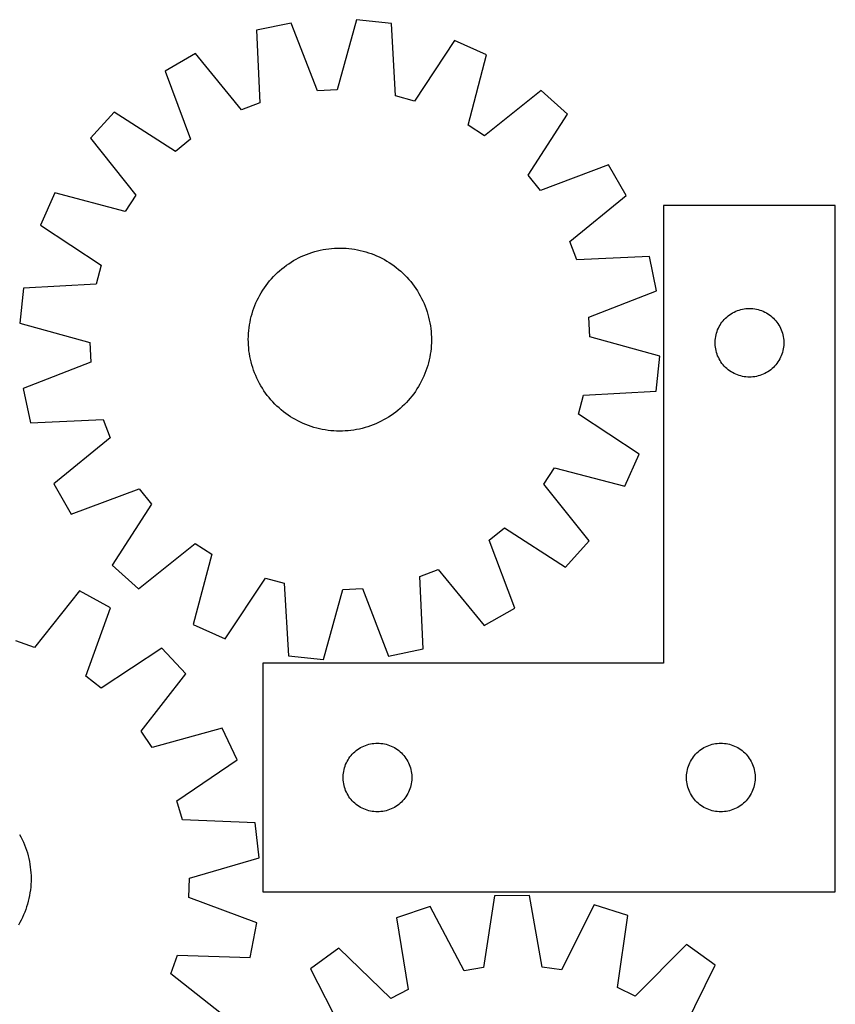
# Model space of a CAD drawing. Header units: millimetres. Extents: x 7 to 1493, y 7 to 2993.
# Tile 14 of 14: x 1137 to 1493, y 2562 to 2992. Entities that reach past the tile are written whole.
import ezdxf

# ---------------------------------------------------------------- set-up
doc = ezdxf.new("R2010")
doc.units = ezdxf.units.MM
doc.layers.add('CUT', color=7, linetype='CONTINUOUS', true_color=0x000000)

msp = doc.modelspace()

# ---------------------------------------------------------------- linework, layer by layer
at = {"layer": 'CUT'}
for p, q in [((1255.737866, 2990.84699), (1240.682703, 2987.673253)), ((1267.23507, 2961.236365), (1255.737866, 2990.84699)), ((1284.240063, 2992.292876), (1275.798402, 2961.670774)), ((1299.539113, 2990.658977), (1284.240063, 2992.292876)), ((1240.682703, 2987.673253), (1242.116956, 2955.941287)), ((1301.323417, 2958.944768), (1299.539113, 2990.658977)), ((1327.093116, 2983.226433), (1309.60187, 2956.711701)), ((1341.138475, 2976.944836), (1327.093116, 2983.226433)), ((1214.022306, 2977.490471), (1200.684733, 2969.819767)), ((1234.106982, 2952.881925), (1214.022306, 2977.490471)), ((1333.03522, 2946.231452), (1341.138475, 2976.944836)), ((1200.684733, 2969.819767), (1211.854505, 2940.084082)), ((1275.798402, 2961.670774), (1267.23507, 2961.236365)), ((1365.047107, 2961.361412), (1340.21844, 2941.549495)), ((1376.463917, 2951.047004), (1365.047107, 2961.361412)), ((1309.60187, 2956.711701), (1301.323417, 2958.944768)), ((1242.116956, 2955.941287), (1234.106982, 2952.881925)), ((1178.475842, 2951.896849), (1168.161434, 2940.48004)), ((1205.181963, 2934.699238), (1178.475842, 2951.896849)), ((1359.266305, 2924.340883), (1376.463917, 2951.047004)), ((1340.21844, 2941.549495), (1333.03522, 2946.231452)), ((1168.161434, 2940.48004), (1187.973351, 2915.651373)), ((1211.854505, 2940.084082), (1205.181963, 2934.699238)), ((1394.386834, 2928.838113), (1364.65115, 2917.668341)), ((1402.057538, 2915.50054), (1394.386834, 2928.838113)), ((1364.65115, 2917.668341), (1359.266305, 2924.340883)), ((1152.578009, 2916.571407), (1146.296413, 2902.526049)), ((1183.291394, 2908.468152), (1152.578009, 2916.571407)), ((1187.973351, 2915.651373), (1183.291394, 2908.468152)), ((1377.448992, 2895.415864), (1402.057538, 2915.50054)), ((1493.461883, 2911.089631), (1418.461883, 2911.089631)), ((1418.461883, 2911.089631), (1418.461883, 2711.089631)), ((1493.461883, 2611.089631), (1493.461883, 2911.089631)), ((1146.296413, 2902.526049), (1172.811145, 2885.034802)), ((1268.486867, 2891.551654), (1269.718426, 2891.80119)), ((1269.718426, 2891.80119), (1270.957216, 2892.011918)), ((1270.957216, 2892.011918), (1272.202014, 2892.183631)), ((1272.202014, 2892.183631), (1273.451591, 2892.316159)), ((1273.451591, 2892.316159), (1274.704715, 2892.409371)), ((1274.704715, 2892.409371), (1275.960148, 2892.463176)), ((1275.960148, 2892.463176), (1277.216651, 2892.477521)), ((1277.216651, 2892.477521), (1278.472985, 2892.45239)), ((1278.472985, 2892.45239), (1279.72791, 2892.38781)), ((1279.72791, 2892.38781), (1280.980187, 2892.283843)), ((1280.980187, 2892.283843), (1282.228581, 2892.140593)), ((1282.228581, 2892.140593), (1283.471858, 2891.9582)), ((1283.471858, 2891.9582), (1284.708794, 2891.736845)), ((1284.708794, 2891.736845), (1285.938166, 2891.476746)), ((1380.508355, 2887.40589), (1377.448992, 2895.415864)), ((1256.831272, 2886.994653), (1257.925444, 2887.612548)), ((1257.925444, 2887.612548), (1259.038485, 2888.19577)), ((1259.038485, 2888.19577), (1260.169296, 2888.743742)), ((1260.169296, 2888.743742), (1261.316761, 2889.255924)), ((1261.316761, 2889.255924), (1262.479748, 2889.731811)), ((1262.479748, 2889.731811), (1263.657109, 2890.170933)), ((1263.657109, 2890.170933), (1264.847682, 2890.572856)), ((1264.847682, 2890.572856), (1266.050292, 2890.937184)), ((1266.050292, 2890.937184), (1267.263753, 2891.263558)), ((1267.263753, 2891.263558), (1268.486867, 2891.551654)), ((1285.938166, 2891.476746), (1287.158761, 2891.17816)), ((1287.158761, 2891.17816), (1288.369375, 2890.841382)), ((1288.369375, 2890.841382), (1289.568814, 2890.466743)), ((1289.568814, 2890.466743), (1290.755893, 2890.054614)), ((1290.755893, 2890.054614), (1291.929441, 2889.605401)), ((1291.929441, 2889.605401), (1293.088299, 2889.119548)), ((1293.088299, 2889.119548), (1294.231325, 2888.597534)), ((1294.231325, 2888.597534), (1295.35739, 2888.039874)), ((1295.35739, 2888.039874), (1296.465383, 2887.447119)), ((1296.465383, 2887.447119), (1297.55421, 2886.819854)), ((1412.240321, 2888.840143), (1380.508355, 2887.40589)), ((1415.414057, 2873.78498), (1412.240321, 2888.840143)), ((1172.811145, 2885.034802), (1170.578077, 2876.75635)), ((1250.721516, 2882.595599), (1251.680525, 2883.407577)), ((1251.680525, 2883.407577), (1252.664566, 2884.189032)), ((1252.664566, 2884.189032), (1253.672667, 2884.939191)), ((1253.672667, 2884.939191), (1254.703834, 2885.657314)), ((1254.703834, 2885.657314), (1255.757049, 2886.342694)), ((1255.757049, 2886.342694), (1256.831272, 2886.994653)), ((1297.55421, 2886.819854), (1298.622797, 2886.158697)), ((1298.622797, 2886.158697), (1299.67009, 2885.464301)), ((1299.67009, 2885.464301), (1300.695054, 2884.737351)), ((1300.695054, 2884.737351), (1301.696678, 2883.978566)), ((1301.696678, 2883.978566), (1302.673974, 2883.188693)), ((1302.673974, 2883.188693), (1303.625978, 2882.368512)), ((1246.334153, 2878.106907), (1247.154334, 2879.05891)), ((1247.154334, 2879.05891), (1248.004013, 2879.984681)), ((1248.004013, 2879.984681), (1248.882352, 2880.883306)), ((1248.882352, 2880.883306), (1249.788485, 2881.753899)), ((1249.788485, 2881.753899), (1250.721516, 2882.595599)), ((1303.625978, 2882.368512), (1304.551749, 2881.518833)), ((1304.551749, 2881.518833), (1305.450374, 2880.640494)), ((1305.450374, 2880.640494), (1306.320966, 2879.734361)), ((1306.320966, 2879.734361), (1307.162667, 2878.80133)), ((1138.863869, 2874.972046), (1137.22997, 2859.672996)), ((1170.578077, 2876.75635), (1138.863869, 2874.972046)), ((1243.364149, 2874.05573), (1244.058545, 2875.103023)), ((1244.058545, 2875.103023), (1244.785494, 2876.127987)), ((1244.785494, 2876.127987), (1245.54428, 2877.129611)), ((1245.54428, 2877.129611), (1246.334153, 2878.106907)), ((1307.162667, 2878.80133), (1307.974645, 2877.842321)), ((1307.974645, 2877.842321), (1308.756099, 2876.85828)), ((1308.756099, 2876.85828), (1309.506258, 2875.850179)), ((1309.506258, 2875.850179), (1310.224381, 2874.819012)), ((1310.224381, 2874.819012), (1310.909761, 2873.765797)), ((1240.925312, 2869.664258), (1241.482972, 2870.790323)), ((1241.482972, 2870.790323), (1242.075727, 2871.898316)), ((1242.075727, 2871.898316), (1242.702992, 2872.987143)), ((1242.702992, 2872.987143), (1243.364149, 2874.05573)), ((1310.909761, 2873.765797), (1311.56172, 2872.691574)), ((1311.56172, 2872.691574), (1312.179615, 2871.597402)), ((1312.179615, 2871.597402), (1312.762837, 2870.484361)), ((1312.762837, 2870.484361), (1313.310809, 2869.35355)), ((1385.803433, 2862.287776), (1415.414057, 2873.78498)), ((1239.056103, 2865.001747), (1239.468232, 2866.188826)), ((1239.468232, 2866.188826), (1239.917445, 2867.362373)), ((1239.917445, 2867.362373), (1240.403298, 2868.521232)), ((1240.403298, 2868.521232), (1240.925312, 2869.664258)), ((1313.310809, 2869.35355), (1313.822992, 2868.206085)), ((1313.822992, 2868.206085), (1314.298878, 2867.043098)), ((1314.298878, 2867.043098), (1314.738, 2865.865737)), ((1453.653524, 2865.910949), (1454.419568, 2866.010129)), ((1454.419568, 2866.010129), (1455.189702, 2866.069742)), ((1455.189702, 2866.069742), (1455.961883, 2866.089631)), ((1455.961883, 2866.089631), (1456.734064, 2866.069742)), ((1456.734064, 2866.069742), (1457.504198, 2866.010129)), ((1457.504198, 2866.010129), (1458.270242, 2865.910949)), ((1238.0461, 2861.371098), (1238.344686, 2862.591694)), ((1238.344686, 2862.591694), (1238.681464, 2863.802308)), ((1238.681464, 2863.802308), (1239.056103, 2865.001747)), ((1314.738, 2865.865737), (1315.139923, 2864.675164)), ((1315.139923, 2864.675164), (1315.504251, 2863.472553)), ((1315.504251, 2863.472553), (1315.830625, 2862.259093)), ((1315.830625, 2862.259093), (1316.118721, 2861.035979)), ((1386.237841, 2853.724444), (1385.803433, 2862.287776)), ((1444.953603, 2861.278731), (1445.492721, 2861.831913)), ((1445.492721, 2861.831913), (1446.059601, 2862.356609)), ((1446.059601, 2862.356609), (1446.652741, 2862.851428)), ((1446.652741, 2862.851428), (1447.270567, 2863.315056)), ((1447.270567, 2863.315056), (1447.91144, 2863.746264)), ((1447.91144, 2863.746264), (1448.573662, 2864.143909)), ((1448.573662, 2864.143909), (1449.255476, 2864.506937)), ((1449.255476, 2864.506937), (1449.955075, 2864.834384)), ((1449.955075, 2864.834384), (1450.670602, 2865.125383)), ((1450.670602, 2865.125383), (1451.400161, 2865.379161)), ((1451.400161, 2865.379161), (1452.141816, 2865.595046)), ((1452.141816, 2865.595046), (1452.893602, 2865.772466)), ((1452.893602, 2865.772466), (1453.653524, 2865.910949)), ((1458.270242, 2865.910949), (1459.030164, 2865.772466)), ((1459.030164, 2865.772466), (1459.78195, 2865.595046)), ((1459.78195, 2865.595046), (1460.523606, 2865.379161)), ((1460.523606, 2865.379161), (1461.253164, 2865.125383)), ((1461.253164, 2865.125383), (1461.968692, 2864.834384)), ((1461.968692, 2864.834384), (1462.66829, 2864.506937)), ((1462.66829, 2864.506937), (1463.350104, 2864.143909)), ((1463.350104, 2864.143909), (1464.012326, 2863.746264)), ((1464.012326, 2863.746264), (1464.6532, 2863.315056)), ((1464.6532, 2863.315056), (1465.271025, 2862.851428)), ((1465.271025, 2862.851428), (1465.864165, 2862.356609)), ((1465.864165, 2862.356609), (1466.431045, 2861.831913)), ((1466.431045, 2861.831913), (1466.970164, 2861.278731)), ((1137.22997, 2859.672996), (1167.852072, 2851.231335)), ((1237.239003, 2856.41312), (1237.382253, 2857.661513)), ((1237.382253, 2857.661513), (1237.564646, 2858.904791)), ((1237.564646, 2858.904791), (1237.786001, 2860.141726)), ((1237.786001, 2860.141726), (1238.0461, 2861.371098)), ((1316.118721, 2861.035979), (1316.368257, 2859.804419)), ((1316.368257, 2859.804419), (1316.578985, 2858.565629)), ((1316.578985, 2858.565629), (1316.750698, 2857.320832)), ((1316.750698, 2857.320832), (1316.883226, 2856.071254)), ((1442.067024, 2856.740549), (1442.376349, 2857.448346)), ((1442.376349, 2857.448346), (1442.721701, 2858.139282)), ((1442.721701, 2858.139282), (1443.102164, 2858.811523)), ((1443.102164, 2858.811523), (1443.516728, 2859.463286)), ((1443.516728, 2859.463286), (1443.964294, 2860.092845)), ((1443.964294, 2860.092845), (1444.443676, 2860.698528)), ((1444.443676, 2860.698528), (1444.953603, 2861.278731)), ((1466.970164, 2861.278731), (1467.48009, 2860.698528)), ((1467.48009, 2860.698528), (1467.959472, 2860.092845)), ((1467.959472, 2860.092845), (1468.407038, 2859.463286)), ((1468.407038, 2859.463286), (1468.821603, 2858.811523)), ((1468.821603, 2858.811523), (1469.202065, 2858.139282)), ((1469.202065, 2858.139282), (1469.547417, 2857.448346)), ((1469.547417, 2857.448346), (1469.856743, 2856.740549)), ((1237.045325, 2852.649584), (1237.070455, 2853.905918)), ((1237.070455, 2853.905918), (1237.135036, 2855.160843)), ((1237.135036, 2855.160843), (1237.239003, 2856.41312)), ((1316.883226, 2856.071254), (1316.976439, 2854.818131)), ((1316.976439, 2854.818131), (1317.030244, 2853.562698)), ((1317.030244, 2853.562698), (1317.044588, 2852.306195)), ((1416.859943, 2845.282783), (1386.237841, 2853.724444)), ((1441.00662, 2852.247262), (1441.086043, 2853.015606)), ((1441.086043, 2853.015606), (1441.204914, 2853.778842)), ((1441.204914, 2853.778842), (1441.362918, 2854.534947)), ((1441.362918, 2854.534947), (1441.559635, 2855.281915)), ((1441.559635, 2855.281915), (1441.794545, 2856.017766)), ((1441.794545, 2856.017766), (1442.067024, 2856.740549)), ((1469.856743, 2856.740549), (1470.129222, 2856.017766)), ((1470.129222, 2856.017766), (1470.364131, 2855.281915)), ((1470.364131, 2855.281915), (1470.560849, 2854.534947)), ((1470.560849, 2854.534947), (1470.718852, 2853.778842)), ((1470.718852, 2853.778842), (1470.837723, 2853.015606)), ((1470.837723, 2853.015606), (1470.917146, 2852.247262)), ((1167.852072, 2851.231335), (1168.28648, 2842.668002)), ((1237.059669, 2851.39308), (1237.045325, 2852.649584)), ((1237.113474, 2850.137648), (1237.059669, 2851.39308)), ((1237.206687, 2848.884524), (1237.113474, 2850.137648)), ((1237.339215, 2847.634947), (1237.206687, 2848.884524)), ((1316.954877, 2849.794936), (1316.85091, 2848.542659)), ((1317.019458, 2851.049861), (1316.954877, 2849.794936)), ((1317.044588, 2852.306195), (1317.019458, 2851.049861)), ((1440.966856, 2851.475849), (1441.00662, 2852.247262)), ((1440.966856, 2850.703412), (1440.966856, 2851.475849)), ((1441.00662, 2849.931999), (1440.966856, 2850.703412)), ((1441.086043, 2849.163655), (1441.00662, 2849.931999)), ((1441.204914, 2848.400419), (1441.086043, 2849.163655)), ((1470.837723, 2849.163655), (1470.718852, 2848.400419)), ((1470.917146, 2849.931999), (1470.837723, 2849.163655)), ((1470.917146, 2852.247262), (1470.95691, 2851.475849)), ((1470.95691, 2850.703412), (1470.917146, 2849.931999)), ((1470.95691, 2851.475849), (1470.95691, 2850.703412)), ((1237.510928, 2846.390149), (1237.339215, 2847.634947)), ((1237.721656, 2845.151359), (1237.510928, 2846.390149)), ((1237.971192, 2843.9198), (1237.721656, 2845.151359)), ((1316.303912, 2844.814052), (1316.043813, 2843.58468)), ((1316.525267, 2846.050988), (1316.303912, 2844.814052)), ((1316.70766, 2847.294265), (1316.525267, 2846.050988)), ((1316.85091, 2848.542659), (1316.70766, 2847.294265)), ((1415.226044, 2829.983733), (1416.859943, 2845.282783)), ((1441.362918, 2847.644314), (1441.204914, 2848.400419)), ((1441.559635, 2846.897346), (1441.362918, 2847.644314)), ((1441.794545, 2846.161495), (1441.559635, 2846.897346)), ((1442.067024, 2845.438712), (1441.794545, 2846.161495)), ((1442.376349, 2844.730915), (1442.067024, 2845.438712)), ((1442.721701, 2844.039979), (1442.376349, 2844.730915)), ((1469.547417, 2844.730915), (1469.202065, 2844.039979)), ((1469.856743, 2845.438712), (1469.547417, 2844.730915)), ((1470.129222, 2846.161495), (1469.856743, 2845.438712)), ((1470.364131, 2846.897346), (1470.129222, 2846.161495)), ((1470.560849, 2847.644314), (1470.364131, 2846.897346)), ((1470.718852, 2848.400419), (1470.560849, 2847.644314)), ((1168.28648, 2842.668002), (1138.675856, 2831.170799)), ((1238.259288, 2842.696686), (1237.971192, 2843.9198)), ((1238.585662, 2841.483225), (1238.259288, 2842.696686)), ((1238.94999, 2840.280615), (1238.585662, 2841.483225)), ((1239.351913, 2839.090042), (1238.94999, 2840.280615)), ((1315.408449, 2841.153471), (1315.03381, 2839.954032)), ((1315.745227, 2842.364085), (1315.408449, 2841.153471)), ((1316.043813, 2843.58468), (1315.745227, 2842.364085)), ((1443.102164, 2843.367739), (1442.721701, 2844.039979)), ((1443.516728, 2842.715975), (1443.102164, 2843.367739)), ((1443.964294, 2842.086416), (1443.516728, 2842.715975)), ((1444.443676, 2841.480733), (1443.964294, 2842.086416)), ((1444.953603, 2840.90053), (1444.443676, 2841.480733)), ((1445.492721, 2840.347348), (1444.953603, 2840.90053)), ((1446.059601, 2839.822652), (1445.492721, 2840.347348)), ((1466.431045, 2840.347348), (1465.864165, 2839.822652)), ((1466.970164, 2840.90053), (1466.431045, 2840.347348)), ((1467.48009, 2841.480733), (1466.970164, 2840.90053)), ((1467.959472, 2842.086416), (1467.48009, 2841.480733)), ((1468.407038, 2842.715975), (1467.959472, 2842.086416)), ((1468.821603, 2843.367739), (1468.407038, 2842.715975)), ((1469.202065, 2844.039979), (1468.821603, 2843.367739)), ((1239.791035, 2837.912681), (1239.351913, 2839.090042)), ((1240.266922, 2836.749694), (1239.791035, 2837.912681)), ((1240.779104, 2835.602229), (1240.266922, 2836.749694)), ((1313.686615, 2836.434546), (1313.164601, 2835.291521)), ((1314.172468, 2837.593405), (1313.686615, 2836.434546)), ((1314.621681, 2838.766953), (1314.172468, 2837.593405)), ((1315.03381, 2839.954032), (1314.621681, 2838.766953)), ((1446.652741, 2839.327833), (1446.059601, 2839.822652)), ((1447.270567, 2838.864205), (1446.652741, 2839.327833)), ((1447.91144, 2838.432997), (1447.270567, 2838.864205)), ((1448.573662, 2838.035352), (1447.91144, 2838.432997)), ((1449.255476, 2837.672324), (1448.573662, 2838.035352)), ((1449.955075, 2837.344877), (1449.255476, 2837.672324)), ((1450.670602, 2837.053878), (1449.955075, 2837.344877)), ((1451.400161, 2836.8001), (1450.670602, 2837.053878)), ((1452.141816, 2836.584215), (1451.400161, 2836.8001)), ((1452.893602, 2836.406795), (1452.141816, 2836.584215)), ((1453.653524, 2836.268312), (1452.893602, 2836.406795)), ((1454.419568, 2836.169132), (1453.653524, 2836.268312)), ((1455.189702, 2836.109519), (1454.419568, 2836.169132)), ((1455.961883, 2836.089631), (1455.189702, 2836.109519)), ((1456.734064, 2836.109519), (1455.961883, 2836.089631)), ((1457.504198, 2836.169132), (1456.734064, 2836.109519)), ((1458.270242, 2836.268312), (1457.504198, 2836.169132)), ((1459.030164, 2836.406795), (1458.270242, 2836.268312)), ((1459.78195, 2836.584215), (1459.030164, 2836.406795)), ((1460.523606, 2836.8001), (1459.78195, 2836.584215)), ((1461.253164, 2837.053878), (1460.523606, 2836.8001)), ((1461.968692, 2837.344877), (1461.253164, 2837.053878)), ((1462.66829, 2837.672324), (1461.968692, 2837.344877)), ((1463.350104, 2838.035352), (1462.66829, 2837.672324)), ((1464.012326, 2838.432997), (1463.350104, 2838.035352)), ((1464.6532, 2838.864205), (1464.012326, 2838.432997)), ((1465.271025, 2839.327833), (1464.6532, 2838.864205)), ((1465.864165, 2839.822652), (1465.271025, 2839.327833)), ((1241.327076, 2834.471418), (1240.779104, 2835.602229)), ((1241.910298, 2833.358377), (1241.327076, 2834.471418)), ((1242.528193, 2832.264205), (1241.910298, 2833.358377)), ((1243.180152, 2831.189982), (1242.528193, 2832.264205)), ((1311.386921, 2831.968635), (1310.725764, 2830.900048)), ((1312.014186, 2833.057463), (1311.386921, 2831.968635)), ((1312.606941, 2834.165456), (1312.014186, 2833.057463)), ((1313.164601, 2835.291521), (1312.606941, 2834.165456)), ((1138.675856, 2831.170799), (1141.849592, 2816.115635)), ((1243.865532, 2830.136767), (1243.180152, 2831.189982)), ((1244.583655, 2829.1056), (1243.865532, 2830.136767)), ((1245.333814, 2828.097498), (1244.583655, 2829.1056)), ((1246.115268, 2827.113458), (1245.333814, 2828.097498)), ((1308.545633, 2827.826168), (1307.75576, 2826.848872)), ((1309.304419, 2828.827792), (1308.545633, 2827.826168)), ((1310.031368, 2829.852756), (1309.304419, 2828.827792)), ((1310.725764, 2830.900048), (1310.031368, 2829.852756)), ((1381.278768, 2819.920976), (1383.511836, 2828.199429)), ((1383.511836, 2828.199429), (1415.226044, 2829.983733)), ((1246.927246, 2826.154448), (1246.115268, 2827.113458)), ((1247.768947, 2825.221417), (1246.927246, 2826.154448)), ((1248.639539, 2824.315285), (1247.768947, 2825.221417)), ((1249.538165, 2823.436946), (1248.639539, 2824.315285)), ((1250.463936, 2822.587267), (1249.538165, 2823.436946)), ((1304.301429, 2823.20188), (1303.368397, 2822.360179)), ((1305.207561, 2824.072472), (1304.301429, 2823.20188)), ((1306.0859, 2824.971097), (1305.207561, 2824.072472)), ((1306.935579, 2825.896868), (1306.0859, 2824.971097)), ((1307.75576, 2826.848872), (1306.935579, 2825.896868)), ((1251.415939, 2821.767086), (1250.463936, 2822.587267)), ((1252.393235, 2820.977213), (1251.415939, 2821.767086)), ((1253.394859, 2820.218427), (1252.393235, 2820.977213)), ((1254.419823, 2819.491478), (1253.394859, 2820.218427)), ((1255.467116, 2818.797082), (1254.419823, 2819.491478)), ((1256.535703, 2818.135925), (1255.467116, 2818.797082)), ((1298.332864, 2818.613085), (1297.258641, 2817.961126)), ((1299.386079, 2819.298464), (1298.332864, 2818.613085)), ((1300.417246, 2820.016588), (1299.386079, 2819.298464)), ((1301.425347, 2820.766747), (1300.417246, 2820.016588)), ((1302.409388, 2821.548201), (1301.425347, 2820.766747)), ((1303.368397, 2822.360179), (1302.409388, 2821.548201)), ((1407.7935, 2802.429729), (1381.278768, 2819.920976)), ((1141.849592, 2816.115635), (1173.581558, 2817.549888)), ((1173.581558, 2817.549888), (1176.640921, 2809.539915)), ((1257.62453, 2817.50866), (1256.535703, 2818.135925)), ((1258.732523, 2816.915904), (1257.62453, 2817.50866)), ((1259.858588, 2816.358245), (1258.732523, 2816.915904)), ((1261.001614, 2815.836231), (1259.858588, 2816.358245)), ((1262.160472, 2815.350378), (1261.001614, 2815.836231)), ((1263.33402, 2814.901165), (1262.160472, 2815.350378)), ((1264.521099, 2814.489036), (1263.33402, 2814.901165)), ((1265.720538, 2814.114397), (1264.521099, 2814.489036)), ((1289.242231, 2814.382923), (1288.039621, 2814.018594)), ((1290.432804, 2814.784846), (1289.242231, 2814.382923)), ((1291.610165, 2815.223967), (1290.432804, 2814.784846)), ((1292.773152, 2815.699854), (1291.610165, 2815.223967)), ((1293.920617, 2816.212037), (1292.773152, 2815.699854)), ((1295.051428, 2816.760009), (1293.920617, 2816.212037)), ((1296.164469, 2817.34323), (1295.051428, 2816.760009)), ((1297.258641, 2817.961126), (1296.164469, 2817.34323)), ((1266.931152, 2813.777619), (1265.720538, 2814.114397)), ((1268.151748, 2813.479032), (1266.931152, 2813.777619)), ((1269.38112, 2813.218934), (1268.151748, 2813.479032)), ((1270.618055, 2812.997579), (1269.38112, 2813.218934)), ((1271.861333, 2812.815186), (1270.618055, 2812.997579)), ((1273.109726, 2812.671935), (1271.861333, 2812.815186)), ((1274.362003, 2812.567969), (1273.109726, 2812.671935)), ((1275.616928, 2812.503388), (1274.362003, 2812.567969)), ((1276.873262, 2812.478258), (1275.616928, 2812.503388)), ((1278.129765, 2812.492602), (1276.873262, 2812.478258)), ((1279.385198, 2812.546407), (1278.129765, 2812.492602)), ((1280.638322, 2812.63962), (1279.385198, 2812.546407)), ((1281.887899, 2812.772148), (1280.638322, 2812.63962)), ((1283.132697, 2812.943861), (1281.887899, 2812.772148)), ((1284.371487, 2813.154589), (1283.132697, 2812.943861)), ((1285.603046, 2813.404124), (1284.371487, 2813.154589)), ((1286.82616, 2813.692221), (1285.603046, 2813.404124)), ((1288.039621, 2814.018594), (1286.82616, 2813.692221)), ((1176.640921, 2809.539915), (1152.032375, 2789.455239)), ((1401.511904, 2788.384371), (1407.7935, 2802.429729)), ((1366.116562, 2789.304406), (1370.798519, 2796.487626)), ((1370.798519, 2796.487626), (1401.511904, 2788.384371)), ((1152.032375, 2789.455239), (1159.703079, 2776.117666)), ((1385.928479, 2764.475739), (1366.116562, 2789.304406)), ((1159.703079, 2776.117666), (1189.438763, 2787.287438)), ((1189.438763, 2787.287438), (1194.823608, 2780.614896)), ((1194.823608, 2780.614896), (1177.625997, 2753.908775)), ((1342.235408, 2764.871696), (1348.90795, 2770.256541)), ((1348.90795, 2770.256541), (1375.614071, 2753.058929)), ((1189.042806, 2743.594367), (1213.871473, 2763.406283)), ((1213.871473, 2763.406283), (1221.054693, 2758.724327)), ((1353.40518, 2735.136012), (1342.235408, 2764.871696)), ((1375.614071, 2753.058929), (1385.928479, 2764.475739)), ((1221.054693, 2758.724327), (1212.951438, 2728.010942)), ((1177.625997, 2753.908775), (1189.042806, 2743.594367)), ((1311.972958, 2749.014491), (1319.982931, 2752.073854)), ((1319.982931, 2752.073854), (1340.067607, 2727.465308)), ((1226.996797, 2721.729346), (1244.488043, 2748.244078)), ((1244.488043, 2748.244078), (1252.766496, 2746.01101)), ((1252.766496, 2746.01101), (1254.5508, 2714.296802)), ((1313.40721, 2717.282525), (1311.972958, 2749.014491)), ((1163.339318, 2742.750119), (1143.614601, 2717.852121)), ((1176.787022, 2735.27417), (1163.339318, 2742.750119)), ((1269.84985, 2712.662903), (1278.291511, 2743.285004)), ((1278.291511, 2743.285004), (1286.854843, 2743.719413)), ((1286.854843, 2743.719413), (1298.352047, 2714.108789)), ((1166.050821, 2705.379208), (1176.787022, 2735.27417)), ((1340.067607, 2727.465308), (1353.40518, 2735.136012)), ((1212.951438, 2728.010942), (1226.996797, 2721.729346)), ((1143.614601, 2717.852121), (1135.560988, 2720.794686)), ((1199.254184, 2717.676089), (1172.80096, 2700.091959)), ((1209.733515, 2706.41047), (1199.254184, 2717.676089)), ((1298.352047, 2714.108789), (1313.40721, 2717.282525)), ((1418.461883, 2711.089631), (1243.461883, 2711.089631)), ((1243.461883, 2711.089631), (1243.461883, 2611.089631)), ((1254.5508, 2714.296802), (1269.84985, 2712.662903)), ((1172.80096, 2700.091959), (1166.050821, 2705.379208)), ((1190.28473, 2681.29634), (1209.733515, 2706.41047)), ((1195.070644, 2674.18196), (1190.28473, 2681.29634)), ((1225.662951, 2682.730967), (1195.070644, 2674.18196)), ((1232.148119, 2668.778435), (1225.662951, 2682.730967)), ((1282.992721, 2671.831913), (1283.559601, 2672.356609)), ((1283.559601, 2672.356609), (1284.152741, 2672.851428)), ((1284.152741, 2672.851428), (1284.770567, 2673.315056)), ((1284.770567, 2673.315056), (1285.41144, 2673.746264)), ((1285.41144, 2673.746264), (1286.073662, 2674.143909)), ((1286.073662, 2674.143909), (1286.755476, 2674.506937)), ((1286.755476, 2674.506937), (1287.455075, 2674.834384)), ((1287.455075, 2674.834384), (1288.170602, 2675.125383)), ((1288.170602, 2675.125383), (1288.900161, 2675.379161)), ((1288.900161, 2675.379161), (1289.641816, 2675.595046)), ((1289.641816, 2675.595046), (1290.393602, 2675.772466)), ((1290.393602, 2675.772466), (1291.153524, 2675.910949)), ((1291.153524, 2675.910949), (1291.919568, 2676.010129)), ((1291.919568, 2676.010129), (1292.689702, 2676.069742)), ((1292.689702, 2676.069742), (1293.461883, 2676.089631)), ((1293.461883, 2676.089631), (1294.234064, 2676.069742)), ((1294.234064, 2676.069742), (1295.004198, 2676.010129)), ((1295.004198, 2676.010129), (1295.770242, 2675.910949)), ((1295.770242, 2675.910949), (1296.530164, 2675.772466)), ((1296.530164, 2675.772466), (1297.28195, 2675.595046)), ((1297.28195, 2675.595046), (1298.023606, 2675.379161)), ((1298.023606, 2675.379161), (1298.753164, 2675.125383)), ((1298.753164, 2675.125383), (1299.468692, 2674.834384)), ((1299.468692, 2674.834384), (1300.16829, 2674.506937)), ((1300.16829, 2674.506937), (1300.850104, 2674.143909)), ((1300.850104, 2674.143909), (1301.512326, 2673.746264)), ((1301.512326, 2673.746264), (1302.1532, 2673.315056)), ((1302.1532, 2673.315056), (1302.771025, 2672.851428)), ((1302.771025, 2672.851428), (1303.364165, 2672.356609)), ((1303.364165, 2672.356609), (1303.931045, 2671.831913)), ((1432.992721, 2671.831913), (1433.559601, 2672.356609)), ((1433.559601, 2672.356609), (1434.152741, 2672.851428)), ((1434.152741, 2672.851428), (1434.770567, 2673.315056)), ((1434.770567, 2673.315056), (1435.41144, 2673.746264)), ((1435.41144, 2673.746264), (1436.073662, 2674.143909)), ((1436.073662, 2674.143909), (1436.755476, 2674.506937)), ((1436.755476, 2674.506937), (1437.455075, 2674.834384)), ((1437.455075, 2674.834384), (1438.170602, 2675.125383)), ((1438.170602, 2675.125383), (1438.900161, 2675.379161)), ((1438.900161, 2675.379161), (1439.641816, 2675.595046)), ((1439.641816, 2675.595046), (1440.393602, 2675.772466)), ((1440.393602, 2675.772466), (1441.153524, 2675.910949)), ((1441.153524, 2675.910949), (1441.919568, 2676.010129)), ((1441.919568, 2676.010129), (1442.689702, 2676.069742)), ((1442.689702, 2676.069742), (1443.461883, 2676.089631)), ((1443.461883, 2676.089631), (1444.234064, 2676.069742)), ((1444.234064, 2676.069742), (1445.004198, 2676.010129)), ((1445.004198, 2676.010129), (1445.770242, 2675.910949)), ((1445.770242, 2675.910949), (1446.530164, 2675.772466)), ((1446.530164, 2675.772466), (1447.28195, 2675.595046)), ((1447.28195, 2675.595046), (1448.023606, 2675.379161)), ((1448.023606, 2675.379161), (1448.753164, 2675.125383)), ((1448.753164, 2675.125383), (1449.468692, 2674.834384)), ((1449.468692, 2674.834384), (1450.16829, 2674.506937)), ((1450.16829, 2674.506937), (1450.850104, 2674.143909)), ((1450.850104, 2674.143909), (1451.512326, 2673.746264)), ((1451.512326, 2673.746264), (1452.1532, 2673.315056)), ((1452.1532, 2673.315056), (1452.771025, 2672.851428)), ((1452.771025, 2672.851428), (1453.364165, 2672.356609)), ((1453.364165, 2672.356609), (1453.931045, 2671.831913)), ((1205.890532, 2650.903483), (1232.148119, 2668.778435)), ((1279.876349, 2667.448346), (1280.221701, 2668.139282)), ((1280.221701, 2668.139282), (1280.602164, 2668.811523)), ((1280.602164, 2668.811523), (1281.016728, 2669.463286)), ((1281.016728, 2669.463286), (1281.464294, 2670.092845)), ((1281.464294, 2670.092845), (1281.943676, 2670.698528)), ((1281.943676, 2670.698528), (1282.453603, 2671.278731)), ((1282.453603, 2671.278731), (1282.992721, 2671.831913)), ((1303.931045, 2671.831913), (1304.470164, 2671.278731)), ((1304.470164, 2671.278731), (1304.98009, 2670.698528)), ((1304.98009, 2670.698528), (1305.459472, 2670.092845)), ((1305.459472, 2670.092845), (1305.907038, 2669.463286)), ((1305.907038, 2669.463286), (1306.321603, 2668.811523)), ((1306.321603, 2668.811523), (1306.702065, 2668.139282)), ((1306.702065, 2668.139282), (1307.047417, 2667.448346)), ((1429.876349, 2667.448346), (1430.221701, 2668.139282)), ((1430.221701, 2668.139282), (1430.602164, 2668.811523)), ((1430.602164, 2668.811523), (1431.016728, 2669.463286)), ((1431.016728, 2669.463286), (1431.464294, 2670.092845)), ((1431.464294, 2670.092845), (1431.943676, 2670.698528)), ((1431.943676, 2670.698528), (1432.453603, 2671.278731)), ((1432.453603, 2671.278731), (1432.992721, 2671.831913)), ((1453.931045, 2671.831913), (1454.470164, 2671.278731)), ((1454.470164, 2671.278731), (1454.98009, 2670.698528)), ((1454.98009, 2670.698528), (1455.459472, 2670.092845)), ((1455.459472, 2670.092845), (1455.907038, 2669.463286)), ((1455.907038, 2669.463286), (1456.321603, 2668.811523)), ((1456.321603, 2668.811523), (1456.702065, 2668.139282)), ((1456.702065, 2668.139282), (1457.047417, 2667.448346)), ((1278.586043, 2663.015606), (1278.704914, 2663.778842)), ((1278.704914, 2663.778842), (1278.862918, 2664.534947)), ((1278.862918, 2664.534947), (1279.059635, 2665.281915)), ((1279.059635, 2665.281915), (1279.294545, 2666.017766)), ((1279.294545, 2666.017766), (1279.567024, 2666.740549)), ((1279.567024, 2666.740549), (1279.876349, 2667.448346)), ((1307.047417, 2667.448346), (1307.356743, 2666.740549)), ((1307.356743, 2666.740549), (1307.629222, 2666.017766)), ((1307.629222, 2666.017766), (1307.864131, 2665.281915)), ((1307.864131, 2665.281915), (1308.060849, 2664.534947)), ((1308.060849, 2664.534947), (1308.218852, 2663.778842)), ((1308.218852, 2663.778842), (1308.337723, 2663.015606)), ((1428.586043, 2663.015606), (1428.704914, 2663.778842)), ((1428.704914, 2663.778842), (1428.862918, 2664.534947)), ((1428.862918, 2664.534947), (1429.059635, 2665.281915)), ((1429.059635, 2665.281915), (1429.294545, 2666.017766)), ((1429.294545, 2666.017766), (1429.567024, 2666.740549)), ((1429.567024, 2666.740549), (1429.876349, 2667.448346)), ((1457.047417, 2667.448346), (1457.356743, 2666.740549)), ((1457.356743, 2666.740549), (1457.629222, 2666.017766)), ((1457.629222, 2666.017766), (1457.864131, 2665.281915)), ((1457.864131, 2665.281915), (1458.060849, 2664.534947)), ((1458.060849, 2664.534947), (1458.218852, 2663.778842)), ((1458.218852, 2663.778842), (1458.337723, 2663.015606)), ((1278.466856, 2661.475849), (1278.50662, 2662.247262)), ((1278.466856, 2660.703412), (1278.466856, 2661.475849)), ((1278.50662, 2659.931999), (1278.466856, 2660.703412)), ((1278.50662, 2662.247262), (1278.586043, 2663.015606)), ((1278.586043, 2659.163655), (1278.50662, 2659.931999)), ((1308.337723, 2663.015606), (1308.417146, 2662.247262)), ((1308.417146, 2659.931999), (1308.337723, 2659.163655)), ((1308.417146, 2662.247262), (1308.45691, 2661.475849)), ((1308.45691, 2660.703412), (1308.417146, 2659.931999)), ((1308.45691, 2661.475849), (1308.45691, 2660.703412)), ((1428.466856, 2661.475849), (1428.50662, 2662.247262)), ((1428.466856, 2660.703412), (1428.466856, 2661.475849)), ((1428.50662, 2659.931999), (1428.466856, 2660.703412)), ((1428.50662, 2662.247262), (1428.586043, 2663.015606)), ((1428.586043, 2659.163655), (1428.50662, 2659.931999)), ((1458.337723, 2663.015606), (1458.417146, 2662.247262)), ((1458.417146, 2659.931999), (1458.337723, 2659.163655)), ((1458.417146, 2662.247262), (1458.45691, 2661.475849)), ((1458.45691, 2660.703412), (1458.417146, 2659.931999)), ((1458.45691, 2661.475849), (1458.45691, 2660.703412)), ((1278.704914, 2658.400419), (1278.586043, 2659.163655)), ((1278.862918, 2657.644314), (1278.704914, 2658.400419)), ((1279.059635, 2656.897346), (1278.862918, 2657.644314)), ((1279.294545, 2656.161495), (1279.059635, 2656.897346)), ((1279.567024, 2655.438712), (1279.294545, 2656.161495)), ((1279.876349, 2654.730915), (1279.567024, 2655.438712)), ((1307.356743, 2655.438712), (1307.047417, 2654.730915)), ((1307.629222, 2656.161495), (1307.356743, 2655.438712)), ((1307.864131, 2656.897346), (1307.629222, 2656.161495)), ((1308.060849, 2657.644314), (1307.864131, 2656.897346)), ((1308.218852, 2658.400419), (1308.060849, 2657.644314)), ((1308.337723, 2659.163655), (1308.218852, 2658.400419)), ((1428.704914, 2658.400419), (1428.586043, 2659.163655)), ((1428.862918, 2657.644314), (1428.704914, 2658.400419)), ((1429.059635, 2656.897346), (1428.862918, 2657.644314)), ((1429.294545, 2656.161495), (1429.059635, 2656.897346)), ((1429.567024, 2655.438712), (1429.294545, 2656.161495)), ((1429.876349, 2654.730915), (1429.567024, 2655.438712)), ((1457.356743, 2655.438712), (1457.047417, 2654.730915)), ((1457.629222, 2656.161495), (1457.356743, 2655.438712)), ((1457.864131, 2656.897346), (1457.629222, 2656.161495)), ((1458.060849, 2657.644314), (1457.864131, 2656.897346)), ((1458.218852, 2658.400419), (1458.060849, 2657.644314)), ((1458.337723, 2659.163655), (1458.218852, 2658.400419)), ((1208.243742, 2642.658377), (1205.890532, 2650.903483)), ((1280.221701, 2654.039979), (1279.876349, 2654.730915)), ((1280.602164, 2653.367739), (1280.221701, 2654.039979)), ((1281.016728, 2652.715975), (1280.602164, 2653.367739)), ((1281.464294, 2652.086416), (1281.016728, 2652.715975)), ((1281.943676, 2651.480733), (1281.464294, 2652.086416)), ((1282.453603, 2650.90053), (1281.943676, 2651.480733)), ((1282.992721, 2650.347348), (1282.453603, 2650.90053)), ((1304.470164, 2650.90053), (1303.931045, 2650.347348)), ((1304.98009, 2651.480733), (1304.470164, 2650.90053)), ((1305.459472, 2652.086416), (1304.98009, 2651.480733)), ((1305.907038, 2652.715975), (1305.459472, 2652.086416)), ((1306.321603, 2653.367739), (1305.907038, 2652.715975)), ((1306.702065, 2654.039979), (1306.321603, 2653.367739)), ((1307.047417, 2654.730915), (1306.702065, 2654.039979)), ((1430.221701, 2654.039979), (1429.876349, 2654.730915)), ((1430.602164, 2653.367739), (1430.221701, 2654.039979)), ((1431.016728, 2652.715975), (1430.602164, 2653.367739)), ((1431.464294, 2652.086416), (1431.016728, 2652.715975)), ((1431.943676, 2651.480733), (1431.464294, 2652.086416)), ((1432.453603, 2650.90053), (1431.943676, 2651.480733)), ((1432.992721, 2650.347348), (1432.453603, 2650.90053)), ((1454.470164, 2650.90053), (1453.931045, 2650.347348)), ((1454.98009, 2651.480733), (1454.470164, 2650.90053)), ((1455.459472, 2652.086416), (1454.98009, 2651.480733)), ((1455.907038, 2652.715975), (1455.459472, 2652.086416)), ((1456.321603, 2653.367739), (1455.907038, 2652.715975)), ((1456.702065, 2654.039979), (1456.321603, 2653.367739)), ((1457.047417, 2654.730915), (1456.702065, 2654.039979)), ((1283.559601, 2649.822652), (1282.992721, 2650.347348)), ((1284.152741, 2649.327833), (1283.559601, 2649.822652)), ((1284.770567, 2648.864205), (1284.152741, 2649.327833)), ((1285.41144, 2648.432997), (1284.770567, 2648.864205)), ((1286.073662, 2648.035352), (1285.41144, 2648.432997)), ((1286.755476, 2647.672324), (1286.073662, 2648.035352)), ((1287.455075, 2647.344877), (1286.755476, 2647.672324)), ((1288.170602, 2647.053878), (1287.455075, 2647.344877)), ((1288.900161, 2646.8001), (1288.170602, 2647.053878)), ((1289.641816, 2646.584215), (1288.900161, 2646.8001)), ((1290.393602, 2646.406795), (1289.641816, 2646.584215)), ((1297.28195, 2646.584215), (1296.530164, 2646.406795)), ((1298.023606, 2646.8001), (1297.28195, 2646.584215)), ((1298.753164, 2647.053878), (1298.023606, 2646.8001)), ((1299.468692, 2647.344877), (1298.753164, 2647.053878)), ((1300.16829, 2647.672324), (1299.468692, 2647.344877)), ((1300.850104, 2648.035352), (1300.16829, 2647.672324)), ((1301.512326, 2648.432997), (1300.850104, 2648.035352)), ((1302.1532, 2648.864205), (1301.512326, 2648.432997)), ((1302.771025, 2649.327833), (1302.1532, 2648.864205)), ((1303.364165, 2649.822652), (1302.771025, 2649.327833)), ((1303.931045, 2650.347348), (1303.364165, 2649.822652)), ((1433.559601, 2649.822652), (1432.992721, 2650.347348)), ((1434.152741, 2649.327833), (1433.559601, 2649.822652)), ((1434.770567, 2648.864205), (1434.152741, 2649.327833)), ((1435.41144, 2648.432997), (1434.770567, 2648.864205)), ((1436.073662, 2648.035352), (1435.41144, 2648.432997)), ((1436.755476, 2647.672324), (1436.073662, 2648.035352)), ((1437.455075, 2647.344877), (1436.755476, 2647.672324)), ((1438.170602, 2647.053878), (1437.455075, 2647.344877)), ((1438.900161, 2646.8001), (1438.170602, 2647.053878)), ((1439.641816, 2646.584215), (1438.900161, 2646.8001)), ((1440.393602, 2646.406795), (1439.641816, 2646.584215)), ((1447.28195, 2646.584215), (1446.530164, 2646.406795)), ((1448.023606, 2646.8001), (1447.28195, 2646.584215)), ((1448.753164, 2647.053878), (1448.023606, 2646.8001)), ((1449.468692, 2647.344877), (1448.753164, 2647.053878)), ((1450.16829, 2647.672324), (1449.468692, 2647.344877)), ((1450.850104, 2648.035352), (1450.16829, 2647.672324)), ((1451.512326, 2648.432997), (1450.850104, 2648.035352)), ((1452.1532, 2648.864205), (1451.512326, 2648.432997)), ((1452.771025, 2649.327833), (1452.1532, 2648.864205)), ((1453.364165, 2649.822652), (1452.771025, 2649.327833)), ((1453.931045, 2650.347348), (1453.364165, 2649.822652)), ((1239.980543, 2641.335422), (1208.243742, 2642.658377)), ((1291.153524, 2646.268312), (1290.393602, 2646.406795)), ((1291.919568, 2646.169132), (1291.153524, 2646.268312)), ((1292.689702, 2646.109519), (1291.919568, 2646.169132)), ((1293.461883, 2646.089631), (1292.689702, 2646.109519)), ((1294.234064, 2646.109519), (1293.461883, 2646.089631)), ((1295.004198, 2646.169132), (1294.234064, 2646.109519)), ((1295.770242, 2646.268312), (1295.004198, 2646.169132)), ((1296.530164, 2646.406795), (1295.770242, 2646.268312)), ((1441.153524, 2646.268312), (1440.393602, 2646.406795)), ((1441.919568, 2646.169132), (1441.153524, 2646.268312)), ((1442.689702, 2646.109519), (1441.919568, 2646.169132)), ((1443.461883, 2646.089631), (1442.689702, 2646.109519)), ((1444.234064, 2646.109519), (1443.461883, 2646.089631)), ((1445.004198, 2646.169132), (1444.234064, 2646.109519)), ((1445.770242, 2646.268312), (1445.004198, 2646.169132)), ((1446.530164, 2646.406795), (1445.770242, 2646.268312)), ((1241.836735, 2626.061749), (1239.980543, 2641.335422)), ((1137.133012, 2636.213962), (1137.724475, 2635.105279)), ((1137.724475, 2635.105279), (1138.280821, 2633.978564)), ((1138.280821, 2633.978564), (1138.801501, 2632.83493)), ((1138.801501, 2632.83493), (1139.286003, 2631.675505)), ((1139.286003, 2631.675505), (1139.733846, 2630.501434)), ((1139.733846, 2630.501434), (1140.144591, 2629.313875)), ((1140.144591, 2629.313875), (1140.51783, 2628.114001)), ((1140.51783, 2628.114001), (1140.853196, 2626.902995)), ((1140.853196, 2626.902995), (1141.150359, 2625.682052)), ((1141.150359, 2625.682052), (1141.409023, 2624.452377)), ((1211.340622, 2617.1757), (1241.836735, 2626.061749)), ((1141.409023, 2624.452377), (1141.628936, 2623.215185)), ((1141.628936, 2623.215185), (1141.809878, 2621.971695)), ((1141.809878, 2621.971695), (1141.951673, 2620.723135)), ((1141.951673, 2620.723135), (1142.054179, 2619.470738)), ((1142.054179, 2619.470738), (1142.117295, 2618.215739)), ((1142.117295, 2618.215739), (1142.140961, 2616.959376)), ((1142.140961, 2616.959376), (1142.125151, 2615.70289)), ((1211.03078, 2608.606956), (1211.340622, 2617.1757)), ((1141.975208, 2613.194507), (1141.841222, 2611.945085)), ((1142.069882, 2614.447521), (1141.975208, 2613.194507)), ((1142.125151, 2615.70289), (1142.069882, 2614.447521)), ((1141.204913, 2608.230678), (1140.91539, 2607.007901)), ((1141.455885, 2609.461945), (1141.204913, 2608.230678)), ((1141.668058, 2610.700489), (1141.455885, 2609.461945)), ((1141.841222, 2611.945085), (1141.668058, 2610.700489)), ((1240.805456, 2597.54154), (1211.03078, 2608.606956)), ((1243.461883, 2611.089631), (1493.461883, 2611.089631)), ((1344.556351, 2609.421892), (1339.722112, 2578.027547)), ((1359.94166, 2609.572865), (1344.556351, 2609.421892)), ((1365.391044, 2578.279432), (1359.94166, 2609.572865)), ((1140.221871, 2604.592637), (1139.81856, 2603.402533)), ((1140.587602, 2605.794821), (1140.221871, 2604.592637)), ((1140.91539, 2607.007901), (1140.587602, 2605.794821)), ((1316.414028, 2604.681061), (1301.828382, 2599.783155)), ((1331.266902, 2576.60319), (1316.414028, 2604.681061)), ((1388.171597, 2605.385207), (1373.872577, 2577.021272)), ((1402.85055, 2600.774469), (1388.171597, 2605.385207)), ((1138.387302, 2599.916387), (1137.838011, 2598.786216)), ((1138.900822, 2601.063254), (1138.387302, 2599.916387)), ((1139.378065, 2602.225685), (1138.900822, 2601.063254)), ((1139.81856, 2603.402533), (1139.378065, 2602.225685)), ((1301.828382, 2599.783155), (1306.932134, 2568.431497)), ((1398.363019, 2569.328693), (1402.85055, 2600.774469)), ((1137.253492, 2597.673856), (1136.634321, 2596.580406)), ((1137.838011, 2598.786216), (1137.253492, 2597.673856)), ((1237.850975, 2582.441819), (1240.805456, 2597.54154)), ((1276.528439, 2586.577901), (1264.170202, 2577.412503)), ((1299.330902, 2564.464049), (1276.528439, 2586.577901)), ((1428.404758, 2588.068239), (1406.040644, 2565.511174)), ((1440.940475, 2579.147121), (1428.404758, 2588.068239)), ((1203.158943, 2575.360888), (1206.101508, 2583.414501)), ((1206.101508, 2583.414501), (1237.850975, 2582.441819)), ((1339.722112, 2578.027547), (1331.266902, 2576.60319)), ((1373.872577, 2577.021272), (1365.391044, 2578.279432)), ((1426.9553, 2550.627134), (1440.940475, 2579.147121)), ((1228.056941, 2555.636171), (1203.158943, 2575.360888)), ((1264.170202, 2577.412503), (1278.712354, 2549.17245)), ((1406.040644, 2565.511174), (1398.363019, 2569.328693)), ((1306.932134, 2568.431497), (1299.330902, 2564.464049))]:
    msp.add_line(p, q, dxfattribs=at)

doc.saveas('drawing.dxf')
